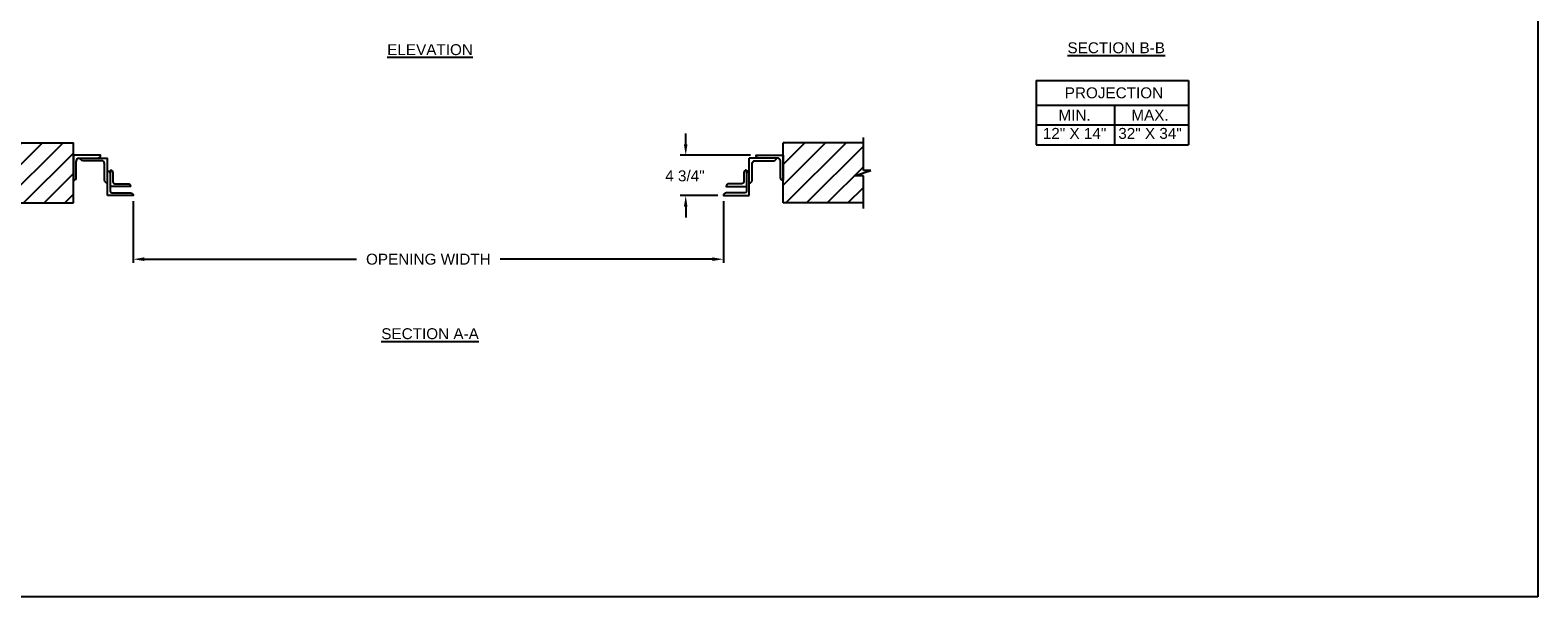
# Model space of a CAD drawing. Header units: inches. Extents: x 169.6 to 213.7, y 195.1 to 266.5.
# Tile 43 of 55: x 200.8 to 213.7, y 214.8 to 219.6. Entities that reach past the tile are written whole.
import ezdxf

# ---------------------------------------------------------------- set-up
doc = ezdxf.new("R2010")
doc.units = ezdxf.units.IN
doc.header["$LTSCALE"] = 0.25
doc.header["$MEASUREMENT"] = 0
doc.layers.add('ANNOTATIONS', color=1, linetype='Continuous')
doc.layers.add('CHAIN HOIST LH', color=7, linetype='Continuous')
doc.styles.add('ARIAL', font='arial.ttf', dxfattribs={"height": 0.09375})
doc.dimstyles.new('STANDARD$0', dxfattribs={"dimtxt": 0.09375, "dimasz": 0.09375, "dimexe": 0.03125, "dimexo": 0.046875, "dimgap": 0.09, "dimtad": 0, "dimtih": 1, "dimtoh": 1, "dimdec": 4, "dimzin": 0, "dimdsep": 46, "dimtxsty": 'ARIAL', "dimcen": 0.09, "dimadec": 0, "dimazin": 0, "dimtfac": 1, "dimtdec": 4, "dimtofl": 0, "dimtmove": 0, "dimatfit": 1, "dimfxl": 1, "dimtolj": 1, "dimtzin": 0, "dimarcsym": 0})
pattern_1 = [(45, (5.59953, -38.68773), (-0.08838835, 0.08838835), [])]

# ---------------------------------------------------------------- blocks, each defined once
blk = doc.blocks.new('*D39')
at = {"layer": 'ANNOTATIONS', "color": 0, "lineweight": -2, "transparency": 16777216}
for p, q in [((206.412, 218.642), (206.412, 218.735)), ((206.969, 218.548), (206.365, 218.548)), ((206.688, 218.202), (206.365, 218.202)), ((206.412, 218.108), (206.412, 218.014))]:
    blk.add_line(p, q, dxfattribs=at)
at = {"layer": 'ANNOTATIONS', "color": 0, "transparency": 16777216}
for points in [[(206.396, 218.642), (206.427, 218.642), (206.412, 218.548)], [(206.396, 218.108), (206.427, 218.108), (206.412, 218.202)]]:
    blk.add_solid(points, dxfattribs=at)
at = {"layer": 'defpoints', "color": 0, "transparency": 16777216}
for p in [(207.016, 218.548), (206.412, 218.202), (206.735, 218.202)]:
    blk.add_point(p, dxfattribs=at)
at = {"layer": 'ANNOTATIONS', "color": 0, "transparency": 16777216, "insert": (206.405, 218.371), "char_height": 0.0938, "attachment_point": 5, "style": 'ARIAL'}
blk.add_mtext('\\A1;4 3/4"', dxfattribs=at)
blk = doc.blocks.new('*D40')
at = {"layer": 'ANNOTATIONS', "color": 0, "lineweight": -2, "transparency": 16777216}
for p, q in [((201.673, 218.155), (201.673, 217.625)), ((206.735, 218.155), (206.735, 217.625)), ((201.766, 217.656), (203.588, 217.656)), ((206.641, 217.656), (204.82, 217.656))]:
    blk.add_line(p, q, dxfattribs=at)
at = {"layer": 'ANNOTATIONS', "color": 0, "transparency": 16777216}
for points in [[(201.766, 217.672), (201.766, 217.641), (201.673, 217.656)], [(206.641, 217.672), (206.641, 217.641), (206.735, 217.656)]]:
    blk.add_solid(points, dxfattribs=at)
at = {"layer": 'defpoints', "color": 0, "transparency": 16777216}
for p in [(201.673, 218.202), (206.735, 218.202), (206.735, 217.656)]:
    blk.add_point(p, dxfattribs=at)
at = {"layer": 'ANNOTATIONS', "color": 0, "transparency": 16777216, "insert": (204.204, 217.656), "char_height": 0.09375, "attachment_point": 5, "style": 'ARIAL'}
blk.add_mtext('\\A1;OPENING WIDTH', dxfattribs=at)

msp = doc.modelspace()

# ---------------------------------------------------------------- hatches: boundary and pattern name
at = {"layer": 'CHAIN HOIST LH'}
h = msp.add_hatch(dxfattribs=at)
h.set_pattern_fill('ANSI31', color=256, style=0)
h.set_pattern_definition(pattern_1)
h.paths.add_polyline_path([(201.15968, 218.65474), (200.47218, 218.65474), (200.47218, 218.41754), (200.40807, 218.41754), (200.55014, 218.37063), (200.47218, 218.37063), (200.47218, 218.13911), (201.15968, 218.13911), (201.15968, 218.30162)])
h = msp.add_hatch(dxfattribs=at)
h.set_pattern_fill('ANSI31', color=256, style=0)
h.set_pattern_definition(pattern_1)
h.paths.add_polyline_path([(207.99973, 218.41754), (207.93562, 218.41754), (207.93562, 218.65474), (207.24812, 218.65474), (207.24812, 218.13911), (207.2663, 218.13911), (207.93562, 218.13911), (207.93562, 218.37063), (207.85766, 218.37063)])

# ---------------------------------------------------------------- linework, layer by layer
at = {"layer": 'ANNOTATIONS'}
for p, q in [((209.4169, 219.19052), (209.4169, 218.63915)), ((209.4169, 219.19052), (210.72467, 219.19052)), ((210.72467, 219.19052), (210.72467, 218.63915)), ((209.4169, 218.97905), (210.72467, 218.97905)), ((210.08976, 218.97905), (210.08976, 218.63915)), ((209.4169, 218.8091), (210.72467, 218.8091)), ((209.4169, 218.63915), (210.72467, 218.63915))]:
    msp.add_line(p, q, dxfattribs=at)
at = {"layer": 'CHAIN HOIST LH'}
for p, q in [((200.47218, 218.65474), (201.15968, 218.65474)), ((201.15968, 218.13911), (201.15968, 218.65474)), ((207.24812, 218.13911), (207.24812, 218.65474)), ((207.93562, 218.65474), (207.24812, 218.65474)), ((200.47218, 218.13911), (201.15968, 218.13911)), ((207.93562, 218.13911), (207.24812, 218.13911))]:
    msp.add_line(p, q, dxfattribs=at)
at = {"layer": 'CHAIN HOIST LH', "linetype": 'Continuous'}
for p, q in [((207.93562, 218.41754), (207.93562, 218.70161)), ((201.45052, 218.20197), (201.45052, 218.52445)), ((206.95728, 218.20197), (206.95728, 218.52445)), ((207.20899, 218.52445), (206.95728, 218.52445)), ((207.85766, 218.37063), (207.99973, 218.41754)), ((207.93562, 218.37063), (207.85766, 218.37063)), ((207.99973, 218.41754), (207.93562, 218.41754)), ((207.93562, 218.09224), (207.93562, 218.37063))]:
    msp.add_line(p, q, dxfattribs=at)
for points in [[(201.36878, 218.52445, 0.41421356), (201.39229, 218.54796), (201.15968, 218.54796), (201.15968, 218.33327, 0.41421356), (201.18319, 218.35678), (201.18319, 218.49275, -0.23306277), (201.19881, 218.52445), (201.45052, 218.52445)], [(201.45052, 218.30975, -0.41421356), (201.42701, 218.33327), (201.42701, 218.46924, 0.23306277), (201.41139, 218.50094), (201.24142, 218.50094, -0.41421356), (201.21791, 218.52445)], [(206.95728, 218.30975, 0.41421356), (206.98079, 218.33327), (206.98079, 218.46924, -0.23306277), (206.99641, 218.50094), (207.16638, 218.50094, 0.41421356), (207.18989, 218.52445)], [(207.03902, 218.52445, -0.41421356), (207.01551, 218.54796), (207.24812, 218.54796), (207.24812, 218.33327, -0.41421356), (207.22461, 218.35678), (207.22461, 218.49275, 0.23306277), (207.20899, 218.52445)], [(201.47403, 218.42114), (201.47403, 218.2411, 0.41421356), (201.48966, 218.22548), (201.64914, 218.22548, -0.41421356), (201.67265, 218.20197), (201.45052, 218.20197)], [(201.45052, 218.41429, -0.41421356), (201.47403, 218.39078)], [(201.47403, 218.42114, -0.41421356), (201.49754, 218.39762), (201.49754, 218.31935, 0.41421356), (201.51317, 218.30373), (201.62563, 218.30373, -0.41421356), (201.64914, 218.28021), (201.47403, 218.28021)], [(206.93377, 218.42114), (206.93377, 218.2411, -0.41421356), (206.91814, 218.22548), (206.75866, 218.22548, 0.41421356), (206.73515, 218.20197), (206.95728, 218.20197)], [(206.93377, 218.42114, 0.41421356), (206.91025, 218.39762), (206.91025, 218.31935, -0.41421356), (206.89463, 218.30373), (206.78217, 218.30373, 0.41421356), (206.75866, 218.28021), (206.93377, 218.28021)], [(206.95728, 218.41429, 0.41421356), (206.93377, 218.39078)]]:
    msp.add_lwpolyline(points, format="xyb", dxfattribs=at)
at = {"layer": 'defpoints'}
msp.add_lwpolyline([(213.72204, 214.75854), (194.25216, 214.75854), (194.25216, 227.49365), (213.72204, 227.49365)], close=True, dxfattribs=at)

# ---------------------------------------------------------------- texts
at = {"layer": 'ANNOTATIONS', "char_height": 0.09375, "attachment_point": 2, "style": 'ARIAL'}
for s, insert, width in [('{\\LELEVATION}', (204.21863, 219.50166), 3.0834986), ('{\\LSECTION B-B}', (210.10516, 219.51762), 1.3823677), ('{\\LSECTION A-A}', (204.21863, 217.06383), 1.3823677)]:
    msp.add_mtext(s, dxfattribs=dict(at, insert=insert, width=width))
for s, width, insert in [('PROJECTION ', 1.7594917, (210.08559, 219.13109)), ('MIN.\\P12" X 14" ', 0.6711642, (209.74747, 218.9391)), ('MAX.\\P32" X 34"', 0.6567117, (210.3949, 218.9391))]:
    msp.add_mtext_dynamic_manual_height_columns(s, width=width, gutter_width=1.36268, heights=[0], dxfattribs=dict(at, insert=insert))

# ---------------------------------------------------------------- dimensions: what is measured, and where the dimension line sits
at = {"layer": 'ANNOTATIONS'}
dim = msp.add_linear_dim(base=(206.4115, 218.20197), p1=(207.01551, 218.54796), p2=(206.73515, 218.20197), angle=90, text='4 3/4"', dimstyle='STANDARD$0', override={"dimtxt": 0.09375, "dimasz": 0.09375, "dimexe": 0.046875, "dimgap": 0.0625, "dimlunit": 4, "dimtxsty": 'ARIAL', "dimcen": 0.089844, "dimtmove": 2, "dimfxl": 0.18, "dimfrac": 2}, dxfattribs=at)
dim.commit()
dim.dimension.update_dxf_attribs({"geometry": '*D39', "text_midpoint": (206.40536, 218.37099), "dimtype": 160})
dim = msp.add_linear_dim(base=(206.73515, 217.65629), p1=(201.67265, 218.20197), p2=(206.73515, 218.20197), text='OPENING WIDTH', dimstyle='STANDARD$0', dxfattribs=at)
dim.commit()
dim.dimension.update_dxf_attribs({"geometry": '*D40', "text_midpoint": (204.2039, 217.65629)})

doc.saveas('drawing.dxf')
